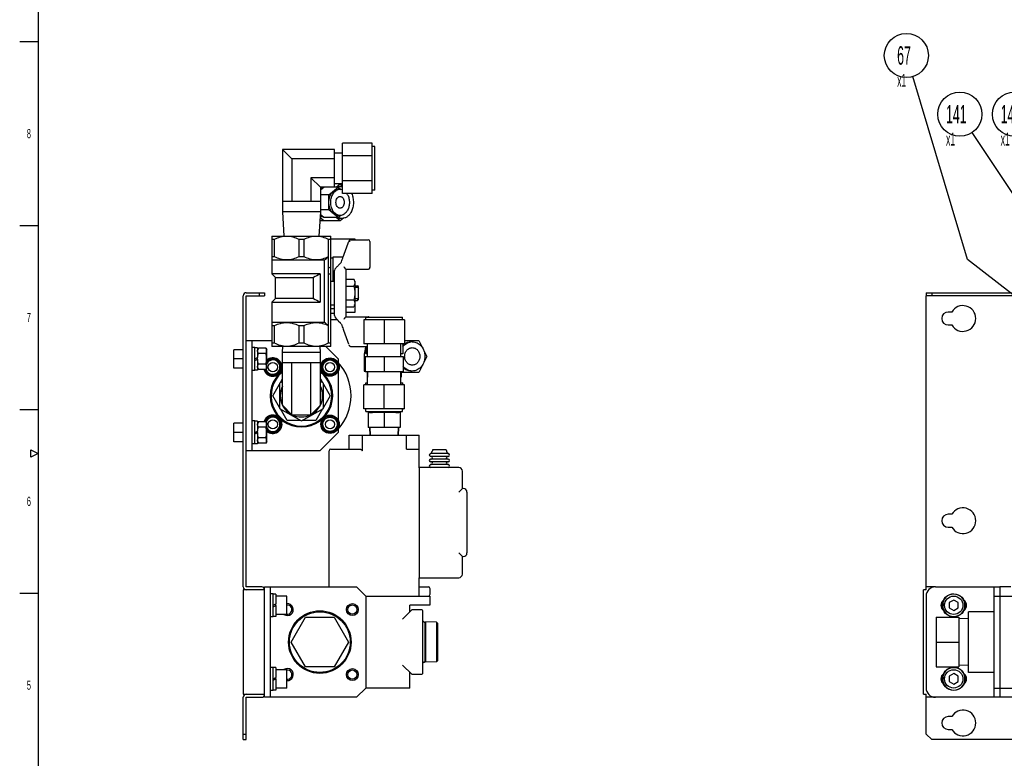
# Model space of a CAD drawing. Header units: millimetres. Extents: x 0 to 1678, y 0 to 1186.
# Tile 2 of 17: x 40 to 575, y 430 to 832. Entities that reach past the tile are written whole.
import ezdxf

# ---------------------------------------------------------------- set-up
doc = ezdxf.new("R2010")
doc.units = ezdxf.units.MM
doc.header["$LTSCALE"] = 92.51
doc.layers.get('0').update_dxf_attribs({"linetype": 'CONTINUOUS'})
for name, color, linetype in [('02___PRT_ALL_AXES', 7, 'CONTINUOUS'), ('3_DATUM_AXES', 7, 'CONTINUOUS'), ('7_ALL_FEATURES', 7, 'CONTINUOUS'), ('_11165', 7, 'CONTINUOUS'), ('_1310', 7, 'CONTINUOUS'), ('_1540', 7, 'CONTINUOUS'), ('_2720', 7, 'CONTINUOUS'), ('ALL_AXIS', 7, 'CONTINUOUS'), ('ALL_FEATURE', 7, 'CONTINUOUS')]:
    doc.layers.add(name, color=color, linetype=linetype)
doc.styles.get("Standard").update_dxf_attribs({"font": 'txt', "width": 0.5})
doc.styles.add('TEXTSTYLE_2', font='txt', dxfattribs={"width": 0.6})
doc.dimstyles.get("Standard").update_dxf_attribs({"dimtxt": 7, "dimasz": 5.52, "dimexe": 2, "dimexo": 1, "dimtad": 1, "dimdec": 3, "dimdsep": 46, "dimtxsty": 'Standard', "dimblk": '_FILLED', "dimblk1": '_FILLED', "dimblk2": '_FILLED', "dimcen": 0.09, "dimadec": 3, "dimazin": 2, "dimtol": 1, "dimtp": 0.05, "dimtm": 0.05, "dimtfac": 1, "dimtdec": 3, "dimtofl": 0, "dimtmove": 0, "dimatfit": 3, "dimldrblk": '_FILLED', "dimfxl": 0, "dimtolj": 1, "dimarcsym": 0})

# ---------------------------------------------------------------- blocks, each defined once
blk = doc.blocks.new('CUSTOM_BALLOON_BL4', base_point=(582.3, 777.7))
at = {"color": 2, "linetype": 'Continuous'}
blk.add_circle((580.91, 780.52), 12, dxfattribs=at)
at = {"color": 2, "linetype": 'Continuous', "insert": (573.41, 785.52), "char_height": 10, "width": 15, "attachment_point": 1, "line_spacing_factor": 0.9}
blk.add_mtext('142\\P\\H7.0;x1', dxfattribs=at)
blk = doc.blocks.new('_FILLED')
at = {"color": 0, "linetype": 'ByBlock'}
blk.add_solid([(0, 0), (-1, 0.163), (-1, -0.163)], dxfattribs=at)
blk = doc.blocks.new('CUSTOM_BALLOON_BL5', base_point=(552.59, 777.7))
at = {"color": 2, "linetype": 'Continuous'}
blk.add_circle((551.19, 780.52), 12, dxfattribs=at)
at = {"color": 2, "linetype": 'Continuous', "insert": (543.69, 785.52), "char_height": 10, "width": 15, "attachment_point": 1, "line_spacing_factor": 0.9}
blk.add_mtext('141\\P\\H7.0;x1', dxfattribs=at)
blk = doc.blocks.new('CUSTOM_BALLOON_BL15', base_point=(523.5, 809.67))
at = {"color": 2, "linetype": 'Continuous'}
blk.add_circle((522.11, 812.49), 12, dxfattribs=at)
at = {"color": 2, "linetype": 'Continuous', "insert": (517.11, 817.49), "char_height": 10, "width": 10, "attachment_point": 1, "line_spacing_factor": 0.9}
blk.add_mtext('67\\P\\H7.0;x1', dxfattribs=at)

msp = doc.modelspace()

# ---------------------------------------------------------------- linework, layer by layer
at = {"color": 7, "linetype": 'Continuous'}
for p, q in [((50, 1168), (50, 20)), ((182.88, 761.41), (182.88, 733.06)), ((188.04, 756.25), (182.88, 761.41)), ((211.23, 761.41), (182.88, 761.41)), ((211.23, 740.77), (211.23, 761.41)), ((215.57, 737.34), (215.57, 764.84)), ((231.57, 764.84), (215.57, 764.84)), ((231.57, 737.34), (231.57, 764.84)), ((233.07, 763), (231.57, 763)), ((188.04, 756.25), (188.04, 733.06)), ((211.23, 756.25), (188.04, 756.25)), ((215.57, 759.44), (211.23, 759.44)), ((231.57, 757.97), (215.57, 757.97)), ((198.36, 745.93), (198.36, 733.06)), ((203.52, 740.77), (198.36, 745.93)), ((211.23, 745.93), (198.36, 745.93)), ((231.57, 744.22), (215.57, 744.22)), ((203.52, 739.32), (205.3, 740.77)), ((203.52, 740.77), (203.52, 733.06)), ((211.23, 740.77), (203.52, 740.77)), ((203.52, 740.52), (204.44, 740.52)), ((204.44, 740.52), (204.64, 740.24)), ((208.1, 736.71), (213.15, 740.83)), ((215.57, 742.74), (211.23, 742.74)), ((214.23, 742.66), (211.23, 742.66)), ((213.15, 740.83), (211.23, 740.83)), ((211.99, 740.83), (214.23, 742.66)), ((213.15, 740.83), (214.56, 739.68)), ((214.21, 739.73), (213.15, 739.73)), ((214.23, 742.66), (215.57, 741.57)), ((215.29, 741.31), (214.23, 741.31)), ((233.07, 739.18), (231.57, 739.18)), ((208.1, 736.71), (203.52, 736.71)), ((208.1, 728.46), (208.1, 736.71)), ((231.57, 737.34), (215.57, 737.34)), ((188.04, 733.06), (182.88, 733.06)), ((203.52, 733.06), (198.36, 733.06)), ((208.1, 728.46), (203.52, 728.46)), ((213.15, 724.33), (208.1, 728.46)), ((203.27, 723.47), (203.79, 723.81)), ((205.39, 722.5), (203.32, 724.19)), ((204.44, 724.64), (203.35, 724.64)), ((205.37, 724.33), (203.43, 725.92)), ((204.64, 724.93), (204.44, 724.64)), ((213.15, 724.33), (205.37, 724.33)), ((214.23, 722.5), (211.99, 724.33)), ((214.56, 725.49), (213.15, 724.33)), ((214.21, 725.44), (213.15, 725.44)), ((216, 723.94), (214.23, 722.5)), ((215.29, 723.85), (214.23, 723.85)), ((220.41, 727.54), (220.27, 727.43)), ((220.41, 727.75), (220.41, 727.54)), ((214.23, 722.5), (203.21, 722.5)), ((161.6, 523.43), (161.6, 681.83)), ((163.2, 683.43), (173.2, 683.43)), ((170.2, 683.43), (170.2, 681.83)), ((173.2, 683.43), (173.2, 681.83)), ((532.97, 683.43), (532.97, 681.83)), ((532.97, 683.43), (608.88, 683.43)), ((535.97, 683.43), (535.97, 681.83)), ((227.09, 668.63), (227.09, 655.71)), ((249.31, 668.63), (227.09, 668.63)), ((238.2, 668.63), (238.2, 655.71)), ((249.31, 668.63), (249.31, 655.71)), ((163.2, 657.43), (177.15, 657.43)), ((166.2, 657.43), (166.2, 597.43)), ((169.3, 653.53), (169.3, 648.2)), ((213.2, 647.43), (206.37, 654.26)), ((249.31, 655.71), (227.09, 655.71)), ((228.12, 654.26), (228.12, 650.24)), ((248.28, 655.71), (248.28, 650.24)), ((249.31, 657.54), (257.06, 657.54)), ((253.44, 656.76), (252.69, 656.76)), ((257.06, 657.54), (261.42, 648.81)), ((156.4, 642.43), (156.4, 652.43)), ((161.6, 652.43), (156.4, 652.43)), ((167.8, 647.5), (169.3, 648.2)), ((227.34, 648.73), (227.34, 640.78)), ((227.89, 648.59), (227.89, 640.37)), ((248.52, 648.59), (227.89, 648.59)), ((229.2, 650.24), (228.12, 650.24)), ((238.2, 648.59), (238.2, 640.37)), ((248.28, 650.24), (247.2, 650.24)), ((248.52, 648.59), (248.52, 640.37)), ((261.42, 648.81), (257.06, 640.08)), ((161.6, 647.43), (156.4, 647.43)), ((167.8, 646.67), (169.3, 647.37)), ((169.3, 647.37), (169.3, 641.33)), ((177.59, 647.59), (177.59, 646.99)), ((177.7, 647.59), (177.7, 646.99)), ((178.31, 647.54), (178.31, 646.99)), ((182.88, 622.27), (182.88, 645.46)), ((182.88, 645.46), (188.04, 645.46)), ((188.04, 617.11), (188.04, 645.46)), ((198.36, 617.11), (198.36, 645.46)), ((198.36, 645.46), (203.52, 645.46)), ((203.52, 622.27), (203.52, 645.46)), ((208.7, 647.59), (208.7, 646.99)), ((208.81, 647.59), (208.81, 646.99)), ((209.42, 647.54), (209.42, 646.99)), ((213.2, 647.43), (213.2, 645.27)), ((161.6, 642.43), (156.4, 642.43)), ((213.2, 640.71), (213.2, 614.16)), ((227.34, 640.78), (227.89, 640.78)), ((248.52, 640.37), (227.89, 640.37)), ((229.03, 637.89), (229.03, 640.37)), ((229.03, 637.89), (229.04, 637.89)), ((229.04, 640.37), (229.04, 637.56)), ((229.2, 637.56), (229.04, 637.56)), ((247.37, 637.56), (247.2, 637.56)), ((247.37, 640.37), (247.37, 637.56)), ((247.37, 637.89), (247.37, 640.37)), ((257.06, 640.08), (247.37, 640.08)), ((247.37, 637.89), (247.37, 637.89)), ((248.33, 640.08), (248.18, 640.37)), ((253.44, 640.86), (252.69, 640.86)), ((182.88, 635.23), (181.29, 634.31)), ((181.29, 634.31), (181.29, 620.56)), ((205.11, 634.31), (203.52, 635.23)), ((205.11, 620.56), (205.11, 634.31)), ((227.09, 620.33), (227.09, 633.26)), ((249.31, 633.26), (227.09, 633.26)), ((228.12, 633.26), (228.12, 634.39)), ((228.12, 634.39), (229.2, 634.39)), ((238.2, 620.33), (238.2, 633.26)), ((247.2, 634.39), (248.28, 634.39)), ((248.28, 633.26), (248.28, 634.39)), ((249.31, 620.33), (249.31, 633.26)), ((182.88, 622.27), (188.04, 617.11)), ((198.36, 617.11), (203.52, 622.27)), ((177.59, 616.48), (177.59, 615.88)), ((177.7, 616.48), (177.7, 615.88)), ((178.31, 616.43), (178.31, 615.88)), ((181.29, 620.56), (193.2, 613.68)), ((188.04, 617.11), (198.36, 617.11)), ((193.2, 613.68), (205.11, 620.56)), ((208.7, 616.48), (208.7, 615.88)), ((208.81, 616.48), (208.81, 615.88)), ((209.42, 616.43), (209.42, 615.88)), ((249.31, 620.33), (227.09, 620.33)), ((228.12, 619.83), (228.12, 620.33)), ((228.2, 619.83), (228.12, 619.83)), ((229.47, 618.83), (229.47, 618.23)), ((230.35, 618.83), (230.35, 618.33)), ((246.06, 618.83), (246.06, 618.33)), ((246.93, 618.83), (246.93, 618.23)), ((248.28, 619.83), (248.2, 619.83)), ((248.28, 619.83), (248.28, 620.33)), ((156.4, 602.43), (156.4, 612.43)), ((161.6, 612.43), (156.4, 612.43)), ((169.3, 613.53), (169.3, 608.2)), ((161.6, 607.43), (156.4, 607.43)), ((167.8, 607.5), (169.3, 608.2)), ((167.8, 606.67), (169.3, 607.37)), ((169.3, 607.37), (169.3, 601.33)), ((203.2, 597.43), (213.2, 607.43)), ((213.2, 609.59), (213.2, 607.43)), ((219.2, 598.43), (219.2, 605.93)), ((219.2, 605.93), (257.2, 605.93)), ((226.15, 605.93), (226.15, 597.43)), ((250.25, 598.43), (250.25, 605.93)), ((257.2, 588.16), (257.2, 605.93)), ((161.6, 602.43), (156.4, 602.43)), ((203.2, 597.43), (163.2, 597.43)), ((208.2, 523.43), (208.2, 597.43)), ((209.2, 598.43), (224.7, 598.43)), ((250.25, 598.43), (257.2, 598.43)), ((257.12, 586.43), (257.12, 528.43)), ((278.7, 588.43), (257.2, 588.43)), ((280.7, 576.93), (280.7, 586.43)), ((278.7, 574.93), (280.7, 576.93)), ((281.2, 576.93), (280.7, 576.93)), ((283.2, 574.93), (283.2, 541.93)), ((278.7, 541.93), (280.7, 539.93)), ((280.7, 539.93), (281.2, 539.93)), ((280.7, 530.43), (280.7, 539.93)), ((257.12, 528.43), (278.7, 528.43)), ((257.2, 518.43), (257.2, 528.43)), ((173.2, 523.43), (223.2, 523.43)), ((173.2, 521.83), (173.2, 523.43)), ((173.2, 467.49), (173.2, 519.37)), ((176.2, 523.43), (176.2, 463.43)), ((179.3, 519.53), (179.3, 514.2)), ((228.2, 518.43), (223.2, 523.43)), ((257.2, 523.43), (262.2, 523.43)), ((263.2, 519.43), (263.2, 522.43)), ((537.87, 523.43), (572.87, 523.43)), ((569.87, 463.43), (569.87, 523.43)), ((572.87, 523.43), (572.87, 463.43)), ((177.8, 513.5), (179.3, 514.2)), ((228.2, 518.43), (262.95, 518.43)), ((228.2, 518.43), (228.2, 468.43)), ((262.95, 518.43), (262.95, 513.43)), ((532.87, 518.43), (532.87, 468.43)), ((541.82, 514.2), (542.93, 514.2)), ((547.87, 516.32), (545.37, 514.88)), ((545.37, 514.88), (545.37, 511.99)), ((550.37, 514.88), (547.87, 516.32)), ((550.37, 511.99), (550.37, 514.88)), ((569.87, 518.43), (1155.87, 518.43)), ((177.8, 512.67), (179.3, 513.37)), ((179.3, 513.37), (179.3, 507.33)), ((248.2, 505.93), (253.2, 510.93)), ((262.95, 513.43), (252.2, 513.43)), ((252.2, 509.93), (252.2, 513.43)), ((258.7, 510.93), (253.2, 510.93)), ((259.2, 476.43), (259.2, 510.43)), ((541.77, 513.5), (542.88, 513.5)), ((541.77, 513.37), (542.88, 513.37)), ((545.37, 511.99), (547.87, 510.55)), ((547.87, 510.55), (550.37, 511.99)), ((260.2, 503.93), (260.2, 482.93)), ((266.7, 504.2), (260.7, 504.43)), ((260.7, 504.43), (260.7, 482.43)), ((267.2, 503.68), (266.7, 504.2)), ((266.7, 504.2), (266.7, 482.66)), ((267.2, 503.68), (267.2, 483.18)), ((260.7, 496.43), (260.2, 496.43)), ((260.7, 490.43), (260.2, 490.43)), ((266.7, 482.66), (260.7, 482.43)), ((267.2, 483.18), (266.7, 482.66)), ((179.3, 479.53), (179.3, 474.2)), ((253.2, 475.93), (248.2, 480.93)), ((252.2, 468.43), (252.2, 476.93)), ((177.8, 473.5), (179.3, 474.2)), ((177.8, 472.67), (179.3, 473.37)), ((179.3, 473.37), (179.3, 467.33)), ((253.2, 475.93), (258.7, 475.93)), ((541.77, 473.5), (542.88, 473.5)), ((541.77, 473.37), (542.88, 473.37)), ((541.82, 474.2), (542.93, 474.2)), ((547.87, 476.32), (545.37, 474.88)), ((545.37, 474.88), (545.37, 471.99)), ((545.37, 471.99), (547.87, 470.55)), ((550.37, 474.88), (547.87, 476.32)), ((547.87, 470.55), (550.37, 471.99)), ((550.37, 471.99), (550.37, 474.88)), ((223.2, 463.43), (228.2, 468.43)), ((252.2, 468.43), (228.2, 468.43)), ((569.87, 468.43), (1155.87, 468.43)), ((161.6, 440.43), (161.6, 463.43)), ((173.2, 463.43), (173.2, 465.03)), ((223.2, 463.43), (173.2, 463.43)), ((572.87, 463.43), (537.87, 463.43)), ((161.6, 443.43), (163.2, 443.43)), ((161.6, 440.43), (163.2, 440.43))]:
    msp.add_line(p, q, dxfattribs=at)
at = {"color": 2, "linetype": 'Continuous'}
for p, q in [((40, 820), (50, 820)), ((40, 720), (50, 720)), ((40, 620), (50, 620)), ((46, 594), (46, 598)), ((46, 598), (50, 596)), ((50, 596), (46, 594)), ((40, 520), (50, 520))]:
    msp.add_line(p, q, dxfattribs=at)
at = {"color": 3, "linetype": 'Continuous'}
for p, q in [((163.2, 523.43), (163.2, 681.83)), ((163.2, 681.83), (173.2, 681.83)), ((532.97, 521.83), (532.97, 681.83)), ((608.88, 681.83), (532.97, 681.83)), ((546.81, 672.93), (544.87, 672.93)), ((544.87, 665.93), (546.81, 665.93)), ((546.81, 562.93), (544.87, 562.93)), ((544.87, 555.93), (546.81, 555.93)), ((173.2, 521.83), (161.6, 521.83)), ((161.6, 521.83), (161.6, 465.03)), ((171.6, 523.43), (163.2, 523.43)), ((173.2, 519.37), (173.2, 521.83)), ((531.37, 465.03), (531.37, 521.83)), ((532.97, 521.83), (531.37, 521.83)), ((537.87, 523.43), (532.97, 523.43)), ((578.87, 523.43), (572.87, 523.43)), ((173.2, 465.03), (173.2, 467.49)), ((161.6, 465.03), (173.2, 465.03)), ((163.2, 463.43), (171.6, 463.43)), ((163.2, 440.43), (163.2, 463.43)), ((531.37, 465.03), (532.97, 465.03)), ((532.97, 443.43), (532.97, 465.03)), ((537.87, 463.43), (532.97, 463.43)), ((1152.87, 463.43), (572.87, 463.43)), ((546.81, 452.93), (544.87, 452.93)), ((544.87, 445.93), (546.81, 445.93)), ((532.97, 443.43), (535.97, 440.43)), ((608.37, 440.43), (535.97, 440.43))]:
    msp.add_line(p, q, dxfattribs=at)
at = {"color": 7, "linetype": 'Continuous'}
for centre, radius, start, end in [((163.2, 681.83), 1.6, 90, 180), ((177.65, 642.99), 4.6, 120.5426, 136.6784), ((177.65, 642.99), 4.6, 90.6913, 119.3868), ((177.65, 642.99), 4.6, 60.6023, 89.3087), ((177.65, 642.99), 4.6, 0.633, 59.4741), ((177.65, 642.99), 4.6, 300.4962, 359.3601), ((208.76, 642.99), 4.6, 120.5426, 179.3731), ((208.76, 642.99), 4.6, 180.6424, 239.5237), ((208.76, 642.99), 4.6, 90.6913, 119.3868), ((208.76, 642.99), 4.6, 60.6023, 89.3087), ((208.76, 642.99), 4.6, 300.4962, 359.3601), ((208.76, 642.99), 4.6, 0.633, 59.4741), ((177.65, 642.99), 4.6, 196.8423, 239.5237), ((177.65, 642.99), 4.6, 240.5653, 299.419), ((208.76, 642.99), 4.6, 240.5653, 299.419), ((193.2, 627.43), 11.53, 153.5489, 206.4511), ((193.2, 627.43), 11.53, 333.5489, 26.4511), ((193.2, 627.43), 11.53, 206.7363, 243.2637), ((193.2, 627.43), 11.53, 296.7363, 333.2637), ((177.65, 611.88), 4.6, 120.5426, 163.1629), ((177.65, 611.88), 4.6, 90.6913, 119.3868), ((177.65, 611.88), 4.6, 60.6023, 89.3087), ((177.65, 611.88), 4.6, 0.633, 59.4741), ((193.2, 627.43), 11.53, 243.5489, 296.4511), ((208.76, 611.88), 4.6, 120.5426, 179.3731), ((208.76, 611.88), 4.6, 90.6913, 119.3868), ((208.76, 611.88), 4.6, 60.6023, 89.3087), ((208.76, 611.88), 4.6, 0.633, 59.4741), ((177.65, 611.88), 4.6, 300.4962, 359.3601), ((208.76, 611.88), 4.6, 180.6424, 239.5237), ((208.76, 611.88), 4.6, 300.4962, 359.3601), ((177.65, 611.88), 4.6, 223.3699, 239.5237), ((177.65, 611.88), 4.6, 240.5653, 299.419), ((208.76, 611.88), 4.6, 240.5653, 299.419), ((209.2, 597.43), 1, 90, 180), ((278.7, 586.43), 2, 0, 90), ((281.2, 574.93), 2, 0, 90), ((281.2, 541.93), 2, 270, 360), ((278.7, 530.43), 2, 270, 360), ((163.2, 523.43), 1.6, 180, 270), ((262.2, 522.43), 1, 0, 90), ((262.2, 519.43), 1, 270, 360), ((537.87, 518.43), 5, 90, 180), ((547.87, 513.43), 6.1, 180.6015, 179.3985), ((258.7, 510.43), 0.5, 0, 90), ((259.7, 504.93), 0.5, 180, 270), ((259.7, 503.93), 0.5, 0, 90), ((259.7, 481.93), 0.5, 90, 180), ((259.7, 482.93), 0.5, 270, 360), ((547.87, 473.43), 6.1, 180.6015, 179.3985), ((258.7, 476.43), 0.5, 270, 360), ((537.87, 468.43), 5, 180, 270), ((163.2, 463.43), 1.6, 90, 180)]:
    msp.add_arc(centre, radius, start, end, dxfattribs=at)
at = {"color": 3, "linetype": 'Continuous'}
for centre, radius, start, end in [((552.87, 669.43), 7, 210, 150), ((544.87, 669.43), 3.5, 90, 270), ((544.87, 559.43), 3.5, 90, 270), ((552.87, 559.43), 7, 210, 150), ((171.6, 521.83), 1.6, 0, 90), ((171.6, 465.03), 1.6, 270, 360), ((552.87, 449.43), 7, 210, 150), ((544.87, 449.43), 3.5, 90, 270)]:
    msp.add_arc(centre, radius, start, end, dxfattribs=at)
at = {"color": 7, "linetype": 'Continuous'}
for points, knots in [([(210.62, 738.77), (210.99, 739.07), (211.79, 739.55), (212.71, 739.73), (213.15, 739.73)], [0, 0, 0, 0, 0.514968, 1, 1, 1, 1]), ([(212.25, 740.85), (212.56, 741), (213.21, 741.23), (213.89, 741.31), (214.23, 741.31)], [0, 0, 0, 0, 0.506327, 1, 1, 1, 1]), ([(208.1, 732.58), (208.1, 733.2), (208.21, 734.42), (208.84, 736.62), (209.8, 738.09), (210.62, 738.77)], [0, 0, 0, 0, 0.270908, 0.532809, 1, 1, 1, 1]), ([(210.62, 726.4), (209.8, 727.07), (208.84, 728.54), (208.21, 730.74), (208.1, 731.96), (208.1, 732.58)], [0, 0, 0, 0, 0.467191, 0.729092, 1, 1, 1, 1]), ([(213.15, 725.44), (212.71, 725.44), (211.79, 725.61), (210.99, 726.1), (210.62, 726.4)], [0, 0, 0, 0, 0.485032, 1, 1, 1, 1]), ([(214.23, 723.85), (213.89, 723.85), (213.21, 723.93), (212.56, 724.17), (212.25, 724.32)], [0, 0, 0, 0, 0.493673, 1, 1, 1, 1]), ([(228.11, 653.43), (227.85, 652.71), (227.47, 651.15), (227.34, 649.56), (227.34, 648.73)], [0, 0, 0, 0, 0.481104, 1, 1, 1, 1]), ([(248.27, 654.9), (248.35, 654.98), (248.67, 655.28), (249.02, 655.55), (249.29, 655.73)], [0, 0, 0, 0, 0.252551, 1, 1, 1, 1]), ([(249.3, 655.73), (249.81, 656.06), (250.9, 656.58), (252.1, 656.76), (252.69, 656.76)], [0, 0, 0, 0, 0.505086, 1, 1, 1, 1]), ([(252.69, 640.86), (252.32, 640.86), (251.56, 640.93), (250.47, 641.25), (249.43, 641.77), (248.8, 642.24), (248.51, 642.5)], [0, 0, 0, 0, 0.245112, 0.492332, 0.743513, 1, 1, 1, 1]), ([(224.7, 598.43), (224.85, 598.43), (225.15, 598.39), (225.51, 598.26), (225.78, 598.09), (225.97, 597.92), (226.11, 597.7), (226.15, 597.52), (226.15, 597.43)], [0, 0, 0, 0, 0.231269, 0.470722, 0.595279, 0.724239, 0.859153, 1, 1, 1, 1]), ([(257.2, 588.16), (257.2, 588.06), (257.19, 587.81), (257.14, 587.24), (257.12, 586.77), (257.12, 586.43)], [0, 0, 0, 0, 0.183572, 0.422886, 1, 1, 1, 1])]:
    msp.add_open_spline(points, degree=3, knots=knots, dxfattribs=at)
at = {"layer": '02___PRT_ALL_AXES', "color": 7, "linetype": 'Continuous'}
for p, q in [((228.2, 668.63), (228.2, 670.13)), ((228.2, 670.13), (248.2, 670.13)), ((248.2, 668.63), (248.2, 670.13)), ((229.2, 648.59), (229.2, 655.71)), ((247.2, 648.59), (247.2, 655.71)), ((229.2, 633.26), (229.2, 640.37)), ((247.2, 633.26), (247.2, 640.37)), ((228.2, 618.83), (228.2, 620.33)), ((228.2, 618.83), (248.2, 618.83)), ((230.35, 618.33), (230.35, 618.83)), ((230.35, 618.33), (231.85, 618.33)), ((231.85, 618.83), (231.85, 618.23)), ((244.55, 618.83), (244.55, 618.23)), ((244.55, 618.33), (246.06, 618.33)), ((246.06, 618.33), (246.06, 618.83)), ((248.2, 618.83), (248.2, 620.33)), ((230.42, 610.23), (230.56, 605.93)), ((245.98, 610.23), (245.85, 605.93)), ((272.95, 595.93), (263.45, 595.93)), ((272.95, 594.43), (263.45, 594.43)), ((271.95, 597.93), (264.45, 597.93)), ((272.95, 592.93), (263.45, 592.93)), ((272.95, 591.43), (263.45, 591.43)), ((272.95, 589.93), (263.45, 589.93)), ((555.87, 476.93), (555.87, 509.93)), ((569.87, 509.93), (555.87, 509.93)), ((555.87, 506.07), (550.7, 506.23)), ((555.87, 480.79), (550.7, 480.63)), ((569.87, 476.93), (555.87, 476.93))]:
    msp.add_line(p, q, dxfattribs=at)
for centre, radius in [((220.88, 511.11), 3.25), ((203.2, 493.43), 17), ((203.2, 493.43), 16.5), ((220.88, 511.11), 2.5), ((220.88, 475.75), 3.25), ((220.88, 475.75), 2.5)]:
    msp.add_circle(centre, radius, dxfattribs=at)
for centre, radius, start, end in [((193.2, 627.43), 27, 317.8327, 42.1673), ((193.2, 627.43), 17, 127.4482, 52.5518), ((193.2, 627.43), 16.5, 128.7175, 51.2825), ((263.45, 595.18), 0.75, 90, 270), ((263.7, 593.68), 0.75, 270, 90), ((261.85, 597.96), 2.58, 318.3922, 320.3292), ((261.88, 597.93), 2.54, 320.3272, 328.1745), ((261.87, 597.94), 2.55, 328.1925, 331.935), ((261.8, 597.97), 2.63, 331.9573, 337.9083), ((261.66, 598.03), 2.79, 337.9144, 342.8455), ((261.46, 598.09), 2.99, 342.8479, 347.1409), ((272.7, 593.68), 0.75, 90, 270), ((274.95, 598.09), 2.99, 192.8591, 197.1521), ((274.75, 598.03), 2.79, 197.1545, 202.0856), ((274.6, 597.97), 2.63, 202.0917, 208.0427), ((274.53, 597.94), 2.55, 208.065, 211.8075), ((274.53, 597.93), 2.54, 211.8255, 219.6728), ((274.56, 597.96), 2.58, 219.6708, 221.6078), ((272.95, 595.18), 0.75, 270, 90), ((263.45, 592.18), 0.75, 90, 270), ((263.45, 589.18), 0.75, 90, 270), ((263.7, 590.68), 0.75, 270, 90), ((272.7, 590.68), 0.75, 90, 270), ((272.95, 592.18), 0.75, 270, 90), ((272.95, 589.18), 0.75, 270, 90), ((185.53, 511.11), 3.25, 235.7884, 93.9589), ((544.37, 513.43), 3.5, 126.6647, 233.3353), ((551.37, 513.43), 3.5, 306.6647, 53.3353), ((185.53, 511.11), 2.5, 264.8441, 95.1559), ((185.53, 475.75), 3.25, 266.0411, 124.2116), ((185.53, 475.75), 2.5, 264.8441, 95.1559), ((544.37, 473.43), 3.5, 126.6647, 233.3353), ((551.37, 473.43), 3.5, 306.6647, 53.3353)]:
    msp.add_arc(centre, radius, start, end, dxfattribs=at)
for points, knots in [([(263.78, 596.24), (263.76, 596.22), (263.65, 596.1), (263.54, 596), (263.45, 595.93)], [0, 0, 0, 0, 0.246878, 1, 1, 1, 1]), ([(264.45, 597.93), (264.45, 597.89), (264.43, 597.72), (264.41, 597.55), (264.38, 597.43)], [0, 0, 0, 0, 0.256891, 1, 1, 1, 1]), ([(271.95, 597.93), (271.96, 597.89), (271.97, 597.72), (272, 597.55), (272.03, 597.43)], [0, 0, 0, 0, 0.256891, 1, 1, 1, 1]), ([(272.63, 596.24), (272.65, 596.22), (272.75, 596.1), (272.86, 596), (272.95, 595.93)], [0, 0, 0, 0, 0.246878, 1, 1, 1, 1])]:
    msp.add_open_spline(points, degree=3, knots=knots, dxfattribs=at)
at = {"layer": '3_DATUM_AXES', "color": 7, "linetype": 'Continuous'}
for p, q in [((182.88, 733.06), (182.88, 727.42)), ((198.36, 733.06), (188.04, 733.06)), ((203.52, 733.06), (203.52, 727.42)), ((182.88, 727.42), (183.71, 714.26)), ((203.52, 727.42), (182.88, 727.42)), ((203.52, 727.42), (202.7, 714.26)), ((182.88, 651.1), (183.08, 654.26)), ((203.52, 651.1), (203.32, 654.26)), ((182.88, 645.46), (182.88, 651.1)), ((182.88, 651.1), (203.52, 651.1)), ((203.52, 645.46), (203.52, 651.1)), ((188.04, 645.46), (198.36, 645.46))]:
    msp.add_line(p, q, dxfattribs=at)
at = {"layer": '7_ALL_FEATURES', "color": 7, "linetype": 'Continuous'}
for p, q in [((177.62, 627.43), (181.29, 633.79)), ((181.74, 634.57), (182.88, 636.55)), ((203.52, 636.55), (204.67, 634.57)), ((205.11, 633.79), (208.79, 627.43)), ((181.29, 621.07), (177.62, 627.43)), ((208.79, 627.43), (205.11, 621.07)), ((185.41, 613.94), (181.74, 620.3)), ((204.67, 620.3), (200.99, 613.94)), ((229.47, 618.23), (229.47, 610.23)), ((246.93, 618.23), (229.47, 618.23)), ((231.85, 618.23), (231.85, 618.83)), ((238.2, 618.23), (238.2, 610.23)), ((244.55, 618.23), (244.55, 618.83)), ((246.93, 618.23), (246.93, 610.23)), ((192.76, 613.94), (185.41, 613.94)), ((200.99, 613.94), (193.65, 613.94)), ((246.93, 610.23), (229.47, 610.23)), ((230.56, 605.93), (230.42, 610.23)), ((245.85, 605.93), (245.98, 610.23)), ((187.61, 493.43), (195.41, 506.93)), ((195.41, 506.93), (211, 506.93)), ((211, 506.93), (218.79, 493.43)), ((538.4, 506.93), (538.4, 479.93)), ((538.4, 506.93), (550.7, 506.93)), ((550.7, 506.93), (550.7, 479.93)), ((195.41, 479.93), (187.61, 493.43)), ((218.79, 493.43), (211, 479.93)), ((538.4, 493.43), (550.7, 493.43)), ((211, 479.93), (195.41, 479.93)), ((538.4, 479.93), (550.7, 479.93))]:
    msp.add_line(p, q, dxfattribs=at)
for points in [[(214.21, 729.41), (214.06, 729.41), (213.76, 729.45), (213.33, 729.64), (212.94, 729.94), (212.48, 730.49), (212.07, 731.38), (211.91, 732.58), (212.07, 733.78), (212.48, 734.68), (212.94, 735.23), (213.33, 735.53), (213.76, 735.71), (214.06, 735.76), (214.21, 735.76)], [(214.21, 735.76), (214.36, 735.76), (214.66, 735.71), (215.09, 735.53), (215.48, 735.23), (215.95, 734.68), (216.35, 733.78), (216.51, 732.58), (216.35, 731.38), (215.95, 730.49), (215.48, 729.94), (215.09, 729.64), (214.66, 729.45), (214.36, 729.41), (214.21, 729.41)]]:
    msp.add_open_spline(points, degree=3, knots=[0, 0, 0, 0, 0.051728, 0.105334, 0.162249, 0.223216, 0.356476, 0.5, 0.643524, 0.776784, 0.837751, 0.894666, 0.948272, 1, 1, 1, 1], dxfattribs=at)
at = {"layer": '_11165', "color": 7, "linetype": 'Continuous'}
for p, q in [((209.25, 712.77), (222.2, 712.77)), ((222.2, 712.77), (222.2, 712.26)), ((210.2, 702.31), (209.25, 702.31)), ((210.2, 702.77), (210.2, 689.66)), ((215.84, 702.77), (210.2, 702.77)), ((222.2, 676.68), (222.2, 672.77)), ((222.2, 672.77), (217.25, 672.77))]:
    msp.add_line(p, q, dxfattribs=at)
at = {"layer": '_1310', "color": 7, "linetype": 'Continuous'}
for p, q in [((222.25, 687.26), (223.7, 687.26)), ((222.25, 686.4), (223.7, 686.4)), ((223.7, 687.26), (223.7, 686.4)), ((224.2, 686.76), (223.7, 687.26)), ((224.2, 679.76), (224.2, 686.76)), ((223.7, 680.16), (222.25, 680.16)), ((223.7, 680.16), (223.7, 679.26)), ((222.25, 679.26), (223.7, 679.26)), ((224.2, 679.76), (223.7, 679.26))]:
    msp.add_line(p, q, dxfattribs=at)
for points in [[(223.7, 686.4), (223.87, 686.18), (224.04, 685.96), (224.2, 685.73)], [(224.2, 680.83), (224.04, 680.6), (223.87, 680.38), (223.7, 680.16)]]:
    msp.add_open_spline(points, degree=3, dxfattribs=at)
at = {"layer": '_1540', "color": 7, "linetype": 'Continuous'}
for p, q in [((220, 712.26), (229.45, 712.26)), ((218.91, 711.2), (218.79, 710.89)), ((218.79, 710.88), (218.79, 710.89)), ((218.99, 711.42), (218.91, 711.2)), ((219.02, 711.51), (218.99, 711.42)), ((219.04, 711.55), (219.02, 711.51)), ((230.45, 711.26), (230.45, 697.23)), ((214.44, 699.48), (213.58, 698.62)), ((217.25, 696.31), (217.25, 670.28)), ((217.25, 696.29), (229.45, 696.29)), ((217.25, 696.23), (229.45, 696.23)), ((211.25, 671.09), (211.25, 695.47)), ((217.25, 690.77), (221.67, 690.77)), ((221.67, 690.77), (221.69, 690.74)), ((222.25, 689.76), (221.69, 690.74)), ((217.25, 687.06), (221.67, 687.06)), ((222.25, 689.76), (222.25, 676.76)), ((217.25, 679.55), (221.67, 679.55)), ((217.25, 675.76), (221.67, 675.76)), ((221.69, 675.78), (221.67, 675.76)), ((222.25, 676.76), (221.69, 675.78)), ((213.25, 668.26), (211.84, 669.68)), ((217.25, 670.29), (229.45, 670.29)), ((213.25, 668.23), (213.25, 668.26)), ((213.25, 668.23), (214.44, 667.05)), ((218.79, 655.64), (218.79, 655.63)), ((218.79, 655.63), (218.8, 655.59)), ((219, 655.07), (219.03, 655)), ((219.03, 655), (219.04, 654.96)), ((219.04, 654.96), (219.06, 654.92)), ((220, 654.26), (229.2, 654.26))]:
    msp.add_line(p, q, dxfattribs=at)
for points in [[(220, 712.26), (219.87, 712.25), (219.67, 712.21), (219.5, 712.13), (219.36, 712.03), (219.24, 711.91), (219.16, 711.8), (219.12, 711.73), (219.1, 711.69), (219.08, 711.66), (219.08, 711.64), (219.07, 711.62), (219.06, 711.61), (219.05, 711.59), (219.04, 711.55)], [(219.06, 654.92), (219.07, 654.91), (219.07, 654.89), (219.08, 654.87), (219.09, 654.85), (219.1, 654.82), (219.13, 654.78), (219.17, 654.71), (219.25, 654.61), (219.36, 654.49), (219.52, 654.39), (219.7, 654.31), (219.89, 654.27), (220, 654.26)]]:
    msp.add_lwpolyline(points, dxfattribs=at)
for centre, radius, start, end in [((229.45, 711.26), 1, 0, 90), ((213.25, 695.47), 2, 134.9605, 179.99), ((213.03, 700.89), 1.99, 314.9703, 340.0459), ((200.55, 680.09), 23.37, 47.4142, 47.7899), ((229.45, 697.23), 1, 269.9994, 359.9994), ((229.46, 697.29), 0.995, 356.6679, 359.9965), ((218.62, 677.81), 3.65, 342.5094, 343.8672), ((213.26, 671.12), 2, 179.9901, 224.962), ((213.25, 671.09), 2, 180.0005, 224.3238), ((213.25, 671.08), 1.99, 224.3203, 225.0005), ((198.76, 688.45), 26.02, 312.2487, 312.5863), ((213.03, 665.64), 1.99, 21.4751, 45.0394), ((213, 665.62), 2.03, 19.9912, 21.5002)]:
    msp.add_arc(centre, radius, start, end, dxfattribs=at)
for points, knots in [([(214.9, 700.21), (215.23, 701.11), (216.53, 704.67), (217.82, 708.23), (218.79, 710.88)], [0, 0, 0, 0, 0.253846, 1, 1, 1, 1]), ([(218.79, 710.89), (218.86, 711.07), (219.12, 711.41), (219.53, 711.52), (219.73, 711.52)], [0, 0, 0, 0, 0.49633, 1, 1, 1, 1]), ([(211.84, 696.88), (211.98, 697.02), (212.56, 697.6), (213.14, 698.18), (213.58, 698.62)], [0, 0, 0, 0, 0.245143, 1, 1, 1, 1]), ([(217.25, 696.31), (217.25, 696.33), (217.22, 696.39), (217.16, 696.48), (217.07, 696.6), (216.95, 696.73), (216.81, 696.87), (216.62, 697.06), (216.47, 697.2), (216.37, 697.3)], [0, 0, 0, 0, 0.049133, 0.136257, 0.252105, 0.386725, 0.532804, 0.685566, 1, 1, 1, 1]), ([(229.45, 696.29), (229.58, 696.29), (229.83, 696.34), (230.16, 696.55), (230.38, 696.86), (230.44, 697.11), (230.45, 697.23)], [0, 0, 0, 0, 0.250005, 0.499968, 0.749937, 1, 1, 1, 1]), ([(221.69, 690.74), (221.85, 690.45), (222.14, 689.87), (222.25, 689.22), (222.25, 688.91)], [0, 0, 0, 0, 0.515026, 1, 1, 1, 1]), ([(222.25, 688.91), (222.25, 688.6), (222.13, 687.94), (221.84, 687.35), (221.67, 687.06)], [0, 0, 0, 0, 0.484666, 1, 1, 1, 1]), ([(221.67, 687.06), (221.85, 686.45), (222.14, 685.21), (222.25, 683.94), (222.25, 683.3)], [0, 0, 0, 0, 0.500091, 1, 1, 1, 1]), ([(222.25, 683.3), (222.25, 682.67), (222.14, 681.4), (221.85, 680.16), (221.67, 679.55)], [0, 0, 0, 0, 0.499908, 1, 1, 1, 1]), ([(221.67, 679.55), (221.84, 679.25), (222.13, 678.65), (222.25, 677.98), (222.25, 677.65)], [0, 0, 0, 0, 0.514517, 1, 1, 1, 1]), ([(222.1, 676.71), (222.08, 676.63), (221.96, 676.31), (221.81, 676), (221.69, 675.78)], [0, 0, 0, 0, 0.24404, 1, 1, 1, 1]), ([(222.25, 677.65), (222.25, 677.58), (222.24, 677.29), (222.19, 677), (222.13, 676.79)], [0, 0, 0, 0, 0.247855, 1, 1, 1, 1]), ([(216.37, 669.3), (216.47, 669.39), (216.62, 669.53), (216.81, 669.73), (216.95, 669.86), (217.07, 669.99), (217.16, 670.11), (217.22, 670.2), (217.25, 670.25), (217.25, 670.28)], [0, 0, 0, 0, 0.316166, 0.469528, 0.615969, 0.750642, 0.866138, 0.952387, 1, 1, 1, 1]), ([(214.9, 666.32), (215.23, 665.41), (216.53, 661.86), (217.82, 658.3), (218.79, 655.64)], [0, 0, 0, 0, 0.253846, 1, 1, 1, 1])]:
    msp.add_open_spline(points, degree=3, knots=knots, dxfattribs=at)
msp.add_open_spline([(229.99, 670.14), (229.83, 670.24), (229.64, 670.29), (229.45, 670.29)], degree=3, dxfattribs=at)
at = {"layer": '_2720', "color": 7, "linetype": 'Continuous'}
for p, q in [((177.15, 714.26), (177.15, 693.76)), ((177.15, 714.26), (209.25, 714.26)), ((177.15, 712.56), (178.61, 712.56)), ((178.61, 702.96), (178.61, 712.56)), ((191.74, 712.56), (191.74, 702.96)), ((191.74, 712.56), (194.66, 712.56)), ((194.66, 702.96), (194.66, 712.56)), ((207.79, 712.56), (207.79, 655.96)), ((207.79, 712.56), (209.25, 712.56)), ((209.25, 654.26), (209.25, 714.26)), ((178.61, 702.96), (177.15, 702.96)), ((194.66, 702.96), (191.74, 702.96)), ((177.15, 701.26), (205.67, 701.26)), ((205.67, 667.26), (205.67, 701.26)), ((179.15, 691.76), (177.15, 693.76)), ((203.39, 693.76), (177.15, 693.76)), ((179.15, 680.26), (179.15, 691.76)), ((179.15, 691.76), (199.81, 691.76)), ((199.81, 680.26), (199.81, 691.76)), ((203.39, 693.76), (203.39, 678.26)), ((207.79, 693.76), (209.25, 693.76)), ((209.25, 689.66), (211.25, 689.66)), ((179.15, 680.26), (177.15, 678.26)), ((199.81, 680.26), (179.15, 680.26)), ((177.15, 678.26), (177.15, 654.26)), ((177.15, 678.26), (203.39, 678.26)), ((209.25, 676.86), (211.25, 676.86)), ((211.25, 674.76), (209.25, 674.76)), ((209.25, 672.26), (211.25, 672.26)), ((205.67, 667.26), (177.15, 667.26)), ((177.15, 665.56), (178.61, 665.56)), ((178.61, 655.96), (178.61, 665.56)), ((191.74, 665.56), (191.74, 655.96)), ((191.74, 665.56), (194.66, 665.56)), ((194.66, 655.96), (194.66, 665.56)), ((212.75, 668.76), (209.25, 668.76)), ((178.61, 655.96), (177.15, 655.96)), ((209.25, 654.26), (177.15, 654.26)), ((194.66, 655.96), (191.74, 655.96)), ((209.25, 655.96), (207.79, 655.96))]:
    msp.add_line(p, q, dxfattribs=at)
for centre, radius, start, end in [((145.18, 779.01), 98.51, 307.8847, 309.4671), ((193.49, 729.31), 35.49, 293.7627, 296.3658), ((145.18, 589.52), 98.51, 50.5329, 52.1153)]:
    msp.add_arc(centre, radius, start, end, dxfattribs=at)
for points, knots in [([(178.61, 712.56), (179.64, 713.07), (181.24, 713.71), (183.48, 714.18), (184.61, 714.26), (185.18, 714.26)], [0, 0, 0, 0, 0.503189, 0.752157, 1, 1, 1, 1]), ([(185.18, 714.26), (185.74, 714.26), (186.88, 714.18), (189.11, 713.71), (190.71, 713.07), (191.74, 712.56)], [0, 0, 0, 0, 0.247843, 0.49681, 1, 1, 1, 1]), ([(194.66, 712.56), (195.69, 713.07), (197.29, 713.71), (199.53, 714.18), (200.66, 714.26), (201.23, 714.26)], [0, 0, 0, 0, 0.503189, 0.752157, 1, 1, 1, 1]), ([(201.23, 714.26), (201.79, 714.26), (202.93, 714.18), (205.16, 713.71), (206.76, 713.07), (207.79, 712.56)], [0, 0, 0, 0, 0.247843, 0.49681, 1, 1, 1, 1]), ([(185.18, 701.26), (184.61, 701.26), (183.48, 701.34), (181.24, 701.81), (179.64, 702.46), (178.61, 702.96)], [0, 0, 0, 0, 0.247843, 0.49681, 1, 1, 1, 1]), ([(191.74, 702.96), (190.71, 702.46), (189.11, 701.81), (186.88, 701.34), (185.74, 701.26), (185.18, 701.26)], [0, 0, 0, 0, 0.503189, 0.752157, 1, 1, 1, 1]), ([(201.23, 701.26), (200.66, 701.26), (199.53, 701.34), (197.29, 701.81), (195.69, 702.46), (194.66, 702.96)], [0, 0, 0, 0, 0.247843, 0.49681, 1, 1, 1, 1]), ([(207.79, 702.96), (206.76, 702.46), (205.16, 701.81), (202.93, 701.34), (201.79, 701.26), (201.23, 701.26)], [0, 0, 0, 0, 0.503189, 0.752157, 1, 1, 1, 1]), ([(178.61, 665.56), (179.64, 666.07), (181.24, 666.71), (183.48, 667.18), (184.61, 667.26), (185.18, 667.26)], [0, 0, 0, 0, 0.503189, 0.752157, 1, 1, 1, 1]), ([(185.18, 667.26), (185.74, 667.26), (186.88, 667.18), (189.11, 666.71), (190.71, 666.07), (191.74, 665.56)], [0, 0, 0, 0, 0.247843, 0.49681, 1, 1, 1, 1]), ([(194.66, 665.56), (195.69, 666.07), (197.29, 666.71), (199.53, 667.18), (200.66, 667.26), (201.23, 667.26)], [0, 0, 0, 0, 0.503189, 0.752157, 1, 1, 1, 1]), ([(201.23, 667.26), (201.79, 667.26), (202.93, 667.18), (205.16, 666.71), (206.76, 666.07), (207.79, 665.56)], [0, 0, 0, 0, 0.247843, 0.49681, 1, 1, 1, 1]), ([(185.18, 654.26), (184.61, 654.26), (183.48, 654.34), (181.24, 654.81), (179.64, 655.46), (178.61, 655.96)], [0, 0, 0, 0, 0.247843, 0.49681, 1, 1, 1, 1]), ([(191.74, 655.96), (190.71, 655.46), (189.11, 654.81), (186.88, 654.34), (185.74, 654.26), (185.18, 654.26)], [0, 0, 0, 0, 0.503189, 0.752157, 1, 1, 1, 1]), ([(201.23, 654.26), (200.66, 654.26), (199.53, 654.34), (197.29, 654.81), (195.69, 655.46), (194.66, 655.96)], [0, 0, 0, 0, 0.247843, 0.49681, 1, 1, 1, 1]), ([(207.79, 655.96), (206.76, 655.46), (205.16, 654.81), (202.93, 654.34), (201.79, 654.26), (201.23, 654.26)], [0, 0, 0, 0, 0.503189, 0.752157, 1, 1, 1, 1])]:
    msp.add_open_spline(points, degree=3, knots=knots, dxfattribs=at)
for points in [[(203.39, 693.76), (202.24, 693.03), (201.05, 692.34), (199.81, 691.76)], [(199.81, 680.26), (201.05, 679.68), (202.24, 679), (203.39, 678.26)]]:
    msp.add_open_spline(points, degree=3, dxfattribs=at)
at = {"layer": 'ALL_AXIS', "color": 7, "linetype": 'Continuous'}
for p, q in [((233.07, 763), (231.57, 763)), ((233.07, 739.18), (233.07, 763)), ((214.21, 739.73), (213.15, 739.73)), ((215.29, 741.31), (214.23, 741.31)), ((233.07, 739.18), (231.57, 739.18)), ((214.21, 725.44), (213.15, 725.44)), ((215.29, 723.85), (214.23, 723.85)), ((167.8, 653.68), (166.2, 653.68)), ((167.8, 641.18), (167.8, 653.68)), ((169.3, 653.53), (167.8, 653.53)), ((253.44, 656.76), (252.69, 656.76)), ((167.8, 641.18), (166.2, 641.18)), ((169.3, 641.33), (167.8, 641.33)), ((253.44, 640.86), (252.69, 640.86)), ((230.25, 618.33), (230.25, 618.83)), ((230.25, 618.33), (230.37, 618.33)), ((246.03, 618.33), (246.15, 618.33)), ((246.15, 618.33), (246.15, 618.83)), ((167.8, 613.68), (166.2, 613.68)), ((167.8, 601.18), (167.8, 613.68)), ((169.3, 613.53), (167.8, 613.53)), ((167.8, 601.18), (166.2, 601.18)), ((169.3, 601.33), (167.8, 601.33)), ((177.8, 519.68), (176.2, 519.68)), ((177.8, 507.18), (177.8, 519.68)), ((179.3, 519.53), (177.8, 519.53)), ((185.3, 518.43), (179.3, 518.43)), ((179.3, 513.37), (179.3, 514.2)), ((185.3, 508.43), (185.3, 518.43)), ((177.8, 507.18), (176.2, 507.18)), ((179.3, 507.33), (177.8, 507.33)), ((185.3, 508.43), (179.3, 508.43)), ((177.8, 479.68), (176.2, 479.68)), ((177.8, 467.18), (177.8, 479.68)), ((179.3, 479.53), (177.8, 479.53)), ((185.3, 478.43), (179.3, 478.43)), ((185.3, 468.43), (185.3, 478.43)), ((179.3, 473.37), (179.3, 474.2)), ((177.8, 467.18), (176.2, 467.18)), ((179.3, 467.33), (177.8, 467.33)), ((185.3, 468.43), (179.3, 468.43))]:
    msp.add_line(p, q, dxfattribs=at)
for centre, radius in [((208.76, 642.99), 5), ((177.65, 642.99), 2.5), ((208.76, 642.99), 2.5), ((208.76, 611.88), 5), ((177.65, 611.88), 2.5), ((208.76, 611.88), 2.5), ((547.87, 513.43), 6.25), ((547.87, 513.43), 5), ((547.87, 473.43), 6.25), ((547.87, 473.43), 5)]:
    msp.add_circle(centre, radius, dxfattribs=at)
for centre, radius, start, end in [((215.29, 736.95), 4.36, 86.3038, 89.9967), ((211.88, 733.49), 7.21, 27.0442, 32.4139), ((253.44, 650.78), 5.98, 90.0115, 97.1665), ((177.65, 642.99), 5, 195.4293, 132.0164), ((253.44, 646.84), 5.98, 262.8335, 269.9885), ((177.65, 611.88), 5, 227.9836, 164.5707)]:
    msp.add_arc(centre, radius, start, end, dxfattribs=at)
for points, knots in [([(214.21, 725.44), (213.88, 725.44), (213.2, 725.53), (212.24, 725.96), (211.36, 726.63), (210.31, 727.87), (209.4, 729.88), (209.04, 732.58), (209.4, 735.28), (210.31, 737.3), (211.36, 738.53), (212.24, 739.21), (213.2, 739.63), (213.88, 739.73), (214.21, 739.73)], [0, 0, 0, 0, 0.051728, 0.105334, 0.162249, 0.223216, 0.356476, 0.5, 0.643524, 0.776784, 0.837751, 0.894666, 0.948272, 1, 1, 1, 1]), ([(213.21, 740.8), (213.53, 740.96), (214.21, 741.22), (214.94, 741.31), (215.29, 741.31)], [0, 0, 0, 0, 0.507016, 1, 1, 1, 1]), ([(214.21, 739.73), (214.33, 739.73), (214.79, 739.7), (215.25, 739.59), (215.58, 739.46)], [0, 0, 0, 0, 0.24752, 1, 1, 1, 1]), ([(218.3, 736.77), (218.62, 736.14), (219.11, 734.77), (219.34, 732.58), (219.11, 730.4), (218.62, 729.02), (218.3, 728.39)], [0, 0, 0, 0, 0.244007, 0.5, 0.755993, 1, 1, 1, 1]), ([(220.46, 737.36), (220.81, 736.61), (221.32, 734.99), (221.55, 732.44), (221.26, 729.9), (220.71, 728.3), (220.34, 727.56)], [0, 0, 0, 0, 0.245457, 0.501209, 0.756319, 1, 1, 1, 1]), ([(218.3, 728.39), (218.08, 727.96), (217.56, 727.15), (216.57, 726.19), (215.44, 725.58), (214.61, 725.44), (214.21, 725.44)], [0, 0, 0, 0, 0.278875, 0.535992, 0.773769, 1, 1, 1, 1]), ([(215.29, 723.85), (214.94, 723.85), (214.21, 723.94), (213.53, 724.2), (213.21, 724.37)], [0, 0, 0, 0, 0.492984, 1, 1, 1, 1]), ([(220.34, 727.56), (220.07, 727.01), (219.44, 726), (218.22, 724.8), (216.81, 724.03), (215.79, 723.85), (215.29, 723.85)], [0, 0, 0, 0, 0.279329, 0.536643, 0.77424, 1, 1, 1, 1]), ([(248.27, 654.06), (248.55, 654.43), (249.16, 655.1), (250.24, 655.9), (251.43, 656.46), (252.27, 656.66), (252.7, 656.72)], [0, 0, 0, 0, 0.258983, 0.511213, 0.757596, 1, 1, 1, 1]), ([(253.44, 644.05), (253.17, 644.05), (252.63, 644.11), (251.85, 644.39), (251.13, 644.84), (250.28, 645.64), (249.52, 646.98), (249.22, 648.81), (249.52, 650.65), (250.28, 651.98), (251.13, 652.79), (251.85, 653.23), (252.63, 653.51), (253.17, 653.57), (253.44, 653.57)], [0, 0, 0, 0, 0.058153, 0.117019, 0.17719, 0.239019, 0.367202, 0.5, 0.632798, 0.760981, 0.82281, 0.882981, 0.941847, 1, 1, 1, 1]), ([(253.44, 656.76), (253.89, 656.76), (254.8, 656.66), (256.11, 656.2), (257.31, 655.45), (258.72, 654.11), (259.99, 651.88), (260.5, 648.81), (259.99, 645.75), (258.72, 643.52), (257.31, 642.17), (256.11, 641.43), (254.8, 640.97), (253.89, 640.86), (253.44, 640.86)], [0, 0, 0, 0, 0.058153, 0.117019, 0.17719, 0.239019, 0.367202, 0.5, 0.632798, 0.760981, 0.82281, 0.882981, 0.941847, 1, 1, 1, 1]), ([(253.44, 653.57), (253.71, 653.57), (254.26, 653.51), (255.04, 653.23), (255.76, 652.79), (256.6, 651.98), (257.36, 650.65), (257.67, 648.81), (257.36, 646.98), (256.6, 645.64), (255.76, 644.84), (255.04, 644.39), (254.26, 644.11), (253.71, 644.05), (253.44, 644.05)], [0, 0, 0, 0, 0.058153, 0.117019, 0.17719, 0.239019, 0.367202, 0.5, 0.632798, 0.760981, 0.82281, 0.882981, 0.941847, 1, 1, 1, 1]), ([(252.7, 640.91), (252.3, 640.96), (251.51, 641.14), (250.39, 641.64), (249.37, 642.36), (248.77, 642.95), (248.5, 643.28)], [0, 0, 0, 0, 0.24309, 0.489771, 0.741767, 1, 1, 1, 1])]:
    msp.add_open_spline(points, degree=3, knots=knots, dxfattribs=at)
at = {"layer": 'ALL_FEATURE', "color": 7, "linetype": 'Continuous'}
for p, q in [((169.81, 653.21), (169.3, 652.33)), ((173.8, 653.21), (169.81, 653.21)), ((173.8, 653.21), (174.3, 652.33)), ((169.3, 647.37), (169.3, 648.2)), ((173.8, 650.32), (169.81, 650.32)), ((174.3, 642.53), (174.3, 652.33)), ((169.3, 642.53), (169.81, 641.66)), ((173.8, 644.55), (169.81, 644.55)), ((174.3, 642.53), (173.8, 641.66)), ((175.34, 646.99), (174.3, 645.2)), ((179.96, 646.99), (175.34, 646.99)), ((182.27, 642.99), (179.96, 646.99)), ((179.96, 638.99), (182.27, 642.99)), ((206.45, 646.99), (204.14, 642.99)), ((204.14, 642.99), (206.45, 638.99)), ((211.07, 646.99), (206.45, 646.99)), ((213.38, 642.99), (211.07, 646.99)), ((211.07, 638.99), (213.38, 642.99)), ((173.8, 641.66), (169.81, 641.66)), ((173.8, 641.66), (175.34, 638.99)), ((175.34, 638.99), (179.96, 638.99)), ((206.45, 638.99), (211.07, 638.99)), ((175.34, 615.88), (173.8, 613.21)), ((179.96, 615.88), (175.34, 615.88)), ((182.27, 611.88), (179.96, 615.88)), ((206.45, 615.88), (204.14, 611.88)), ((211.07, 615.88), (206.45, 615.88)), ((213.38, 611.88), (211.07, 615.88)), ((169.81, 613.21), (169.3, 612.33)), ((173.8, 613.21), (169.81, 613.21)), ((173.8, 613.21), (174.3, 612.33)), ((174.3, 602.53), (174.3, 612.33)), ((179.96, 607.88), (182.27, 611.88)), ((204.14, 611.88), (206.45, 607.88)), ((211.07, 607.88), (213.38, 611.88)), ((169.3, 607.37), (169.3, 608.2)), ((173.8, 610.32), (169.81, 610.32)), ((174.3, 609.67), (175.34, 607.88)), ((175.34, 607.88), (179.96, 607.88)), ((206.45, 607.88), (211.07, 607.88)), ((169.3, 602.53), (169.81, 601.66)), ((173.8, 604.55), (169.81, 604.55)), ((173.8, 601.66), (169.81, 601.66)), ((174.3, 602.53), (173.8, 601.66))]:
    msp.add_line(p, q, dxfattribs=at)
for centre in [(208.76, 642.99), (208.76, 611.88)]:
    msp.add_circle(centre, 3.9, dxfattribs=at)
for centre, start, end in [((177.65, 642.99), 196.662, 149.1887), ((177.65, 611.88), 210.8113, 163.338)]:
    msp.add_arc(centre, 3.9, start, end, dxfattribs=at)
for points, knots in [([(169.81, 650.32), (169.68, 650.55), (169.45, 651.01), (169.32, 651.76), (169.45, 652.52), (169.68, 652.98), (169.81, 653.21)], [0, 0, 0, 0, 0.257456, 0.5, 0.742544, 1, 1, 1, 1]), ([(173.8, 650.32), (173.93, 650.55), (174.15, 651.01), (174.29, 651.76), (174.15, 652.52), (173.93, 652.98), (173.8, 653.21)], [0, 0, 0, 0, 0.257456, 0.5, 0.742544, 1, 1, 1, 1]), ([(169.81, 644.55), (169.67, 645.01), (169.45, 645.97), (169.32, 647.43), (169.45, 648.9), (169.67, 649.85), (169.81, 650.32)], [0, 0, 0, 0, 0.250043, 0.5, 0.749957, 1, 1, 1, 1]), ([(173.8, 644.55), (173.93, 645.01), (174.16, 645.97), (174.29, 647.43), (174.16, 648.9), (173.93, 649.85), (173.8, 650.32)], [0, 0, 0, 0, 0.250043, 0.5, 0.749957, 1, 1, 1, 1]), ([(169.81, 641.66), (169.68, 641.89), (169.45, 642.35), (169.32, 643.1), (169.45, 643.86), (169.68, 644.32), (169.81, 644.55)], [0, 0, 0, 0, 0.257456, 0.5, 0.742544, 1, 1, 1, 1]), ([(173.8, 641.66), (173.93, 641.89), (174.15, 642.35), (174.29, 643.1), (174.15, 643.86), (173.93, 644.32), (173.8, 644.55)], [0, 0, 0, 0, 0.257456, 0.5, 0.742544, 1, 1, 1, 1]), ([(169.81, 610.32), (169.68, 610.55), (169.45, 611.01), (169.32, 611.76), (169.45, 612.52), (169.68, 612.98), (169.81, 613.21)], [0, 0, 0, 0, 0.257456, 0.5, 0.742544, 1, 1, 1, 1]), ([(173.8, 610.32), (173.93, 610.55), (174.15, 611.01), (174.29, 611.76), (174.15, 612.52), (173.93, 612.98), (173.8, 613.21)], [0, 0, 0, 0, 0.257456, 0.5, 0.742544, 1, 1, 1, 1]), ([(169.81, 604.55), (169.67, 605.01), (169.45, 605.97), (169.32, 607.43), (169.45, 608.9), (169.67, 609.85), (169.81, 610.32)], [0, 0, 0, 0, 0.250043, 0.5, 0.749957, 1, 1, 1, 1]), ([(173.8, 604.55), (173.93, 605.01), (174.16, 605.97), (174.29, 607.43), (174.16, 608.9), (173.93, 609.85), (173.8, 610.32)], [0, 0, 0, 0, 0.250043, 0.5, 0.749957, 1, 1, 1, 1]), ([(169.81, 601.66), (169.68, 601.89), (169.45, 602.35), (169.32, 603.1), (169.45, 603.86), (169.68, 604.32), (169.81, 604.55)], [0, 0, 0, 0, 0.257456, 0.5, 0.742544, 1, 1, 1, 1]), ([(173.8, 601.66), (173.93, 601.89), (174.15, 602.35), (174.29, 603.1), (174.15, 603.86), (173.93, 604.32), (173.8, 604.55)], [0, 0, 0, 0, 0.257456, 0.5, 0.742544, 1, 1, 1, 1])]:
    msp.add_open_spline(points, degree=3, knots=knots, dxfattribs=at)

# ---------------------------------------------------------------- block references
at = {"color": 2, "linetype": 'Continuous'}
for name, p in [('CUSTOM_BALLOON_BL15', (523.5, 809.67)), ('CUSTOM_BALLOON_BL5', (552.59, 777.7)), ('CUSTOM_BALLOON_BL4', (582.3, 777.7))]:
    msp.add_blockref(name, p, dxfattribs=at)

# ---------------------------------------------------------------- texts
at = {"color": 2, "linetype": 'Continuous', "char_height": 5, "width": 3, "attachment_point": 2, "line_spacing_factor": 0.9, "style": 'TEXTSTYLE_2'}
for s, insert in [('8', (45, 772.5)), ('7', (45, 672.5)), ('6', (45, 572.5)), ('5', (45, 472.5))]:
    msp.add_mtext(s, dxfattribs=dict(at, insert=insert))

# ---------------------------------------------------------------- leaders
at = {"color": 2, "linetype": 'Continuous'}
for points in [[(595.79, 670.13), (555.34, 701.55), (525.55, 800.99)], [(606.88, 696.94), (557.85, 770.53)]]:
    msp.add_leader(points, dimstyle='Standard', override={"dimtad": 0}, dxfattribs=at)

doc.saveas('drawing.dxf')
